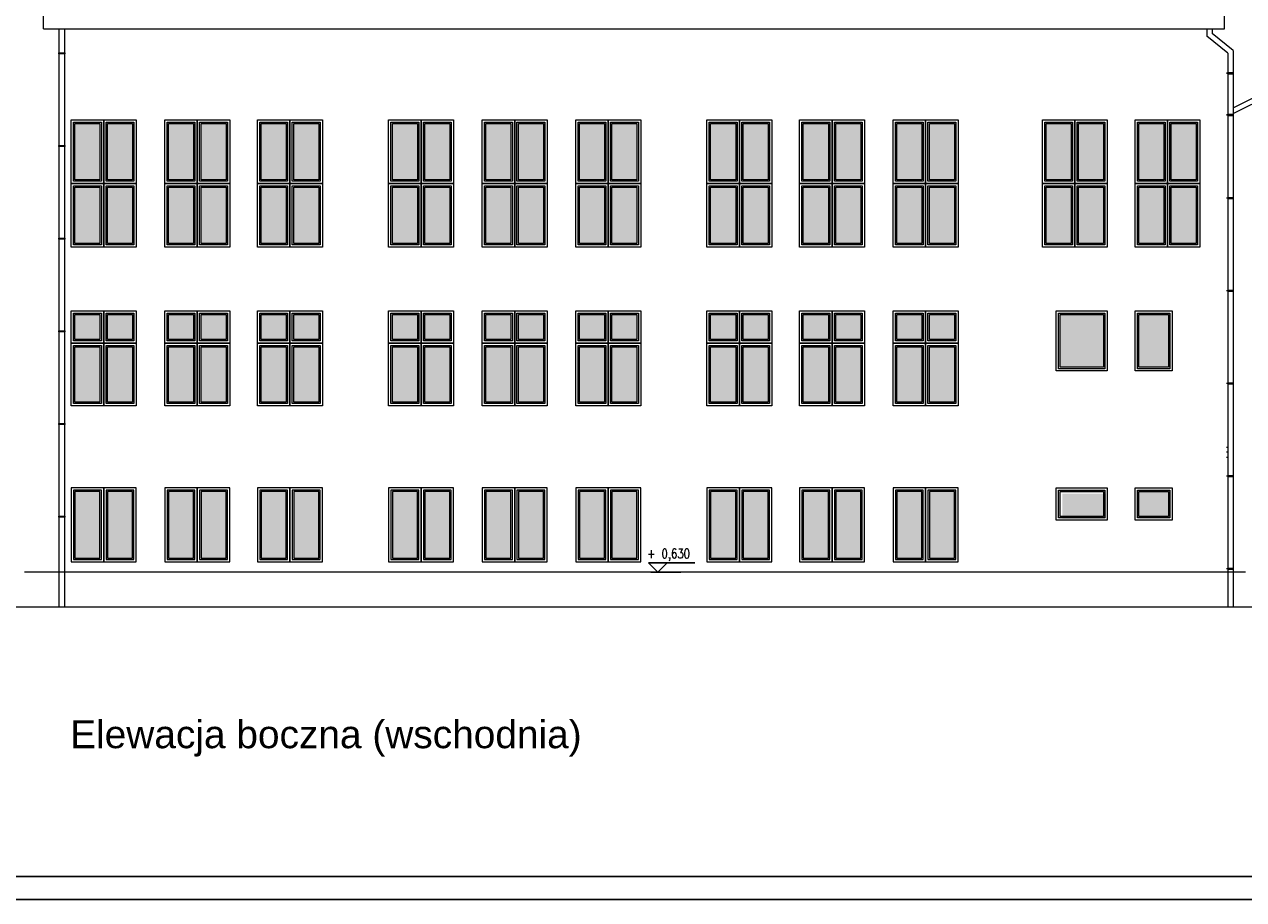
# Model space of a CAD drawing. Header units: millimetres. Extents: x 0 to 111311, y -48878 to -25280.
# Tile 152 of 244: x 101704 to 104336, y -48878 to -46989. Entities that reach past the tile are written whole.
import ezdxf
from ezdxf.enums import TextEntityAlignment as Align

# ---------------------------------------------------------------- set-up
doc = ezdxf.new("R2010")
doc.units = ezdxf.units.MM
doc.layers.add('A-Opis', color=7, linetype='Continuous', lineweight=15)
doc.layers.add('OPIS', color=7, linetype='Continuous', lineweight=5)
doc.layers.add('e-cad_cienkie', color=1, linetype='Continuous')
doc.layers.add('e-cad_opisy', color=7, linetype='Continuous')
doc.styles.add('e-cad_1', font='simplex.shx', dxfattribs={"width": 0.8})
doc.styles.get("Standard").update_dxf_attribs({"font": 'arial.ttf'})

# ---------------------------------------------------------------- blocks, each defined once
blk = doc.blocks.new('e-cad_kota_3')
blk.add_line((-2, 2), (8, 2))
blk.add_lwpolyline([(-2, 2), (0, 0), (2, 2)])
at = {"style": 'e-cad_1', "width": 0.8}
blk.add_attdef('ZNAK', text='', height=2, dxfattribs=at).set_placement((-0.5, 3), align=Align.RIGHT)
blk.add_attdef('RZEDNA', (0.8, 3), '', height=2, dxfattribs=at)

msp = doc.modelspace()

# ---------------------------------------------------------------- hatches: boundary and pattern name
at = {"layer": 'A-Opis'}
h = msp.add_hatch(color=135, dxfattribs=at)
h.set_gradient(color1=(103, 145, 152), color2=(200, 215, 218), rotation=45, one_color=1, name='SPHERICAL')
h.paths.add_polyline_path([(101937.445, -47203.396), (101937.445, -47324.896), (101883.445, -47324.896), (101883.445, -47203.396)])
h.paths.add_polyline_path([(101867.445, -47203.396), (101867.445, -47324.896), (101813.445, -47324.896), (101813.445, -47203.396)])
h.paths.add_polyline_path([(101867.445, -47340.896), (101867.445, -47462.396), (101813.445, -47462.396), (101813.445, -47340.896)])
h.paths.add_polyline_path([(101937.445, -47340.896), (101937.445, -47462.396), (101883.445, -47462.396), (101883.445, -47340.896)])
h = msp.add_hatch(color=135, dxfattribs=at)
h.set_gradient(color1=(103, 145, 152), color2=(200, 215, 218), rotation=45, one_color=1, name='SPHERICAL')
h.paths.add_polyline_path([(102139.445, -47203.396), (102139.445, -47324.896), (102085.445, -47324.896), (102085.445, -47203.396)])
h.paths.add_polyline_path([(102069.445, -47203.396), (102069.445, -47324.896), (102015.445, -47324.896), (102015.445, -47203.396)])
h.paths.add_polyline_path([(102069.445, -47340.896), (102069.445, -47462.396), (102015.445, -47462.396), (102015.445, -47340.896)])
h.paths.add_polyline_path([(102139.445, -47340.896), (102139.445, -47462.396), (102085.445, -47462.396), (102085.445, -47340.896)])
h = msp.add_hatch(color=135, dxfattribs=at)
h.set_gradient(color1=(103, 145, 152), color2=(200, 215, 218), rotation=45, one_color=1, name='SPHERICAL')
h.paths.add_polyline_path([(102339.445, -47203.396), (102339.445, -47324.896), (102285.445, -47324.896), (102285.445, -47203.396)])
h.paths.add_polyline_path([(102269.445, -47203.396), (102269.445, -47324.896), (102215.445, -47324.896), (102215.445, -47203.396)])
h.paths.add_polyline_path([(102269.445, -47340.896), (102269.445, -47462.396), (102215.445, -47462.396), (102215.445, -47340.896)])
h.paths.add_polyline_path([(102339.445, -47340.896), (102339.445, -47462.396), (102285.445, -47462.396), (102285.445, -47340.896)])
h = msp.add_hatch(color=135, dxfattribs=at)
h.set_gradient(color1=(103, 145, 152), color2=(200, 215, 218), rotation=45, one_color=1, name='SPHERICAL')
h.paths.add_polyline_path([(102622.445, -47203.396), (102622.445, -47324.896), (102568.445, -47324.896), (102568.445, -47203.396)])
h.paths.add_polyline_path([(102552.445, -47203.396), (102552.445, -47324.896), (102498.445, -47324.896), (102498.445, -47203.396)])
h.paths.add_polyline_path([(102552.445, -47340.896), (102552.445, -47462.396), (102498.445, -47462.396), (102498.445, -47340.896)])
h.paths.add_polyline_path([(102622.445, -47340.896), (102622.445, -47462.396), (102568.445, -47462.396), (102568.445, -47340.896)])
h = msp.add_hatch(color=135, dxfattribs=at)
h.set_gradient(color1=(103, 145, 152), color2=(200, 215, 218), rotation=45, one_color=1, name='SPHERICAL')
h.paths.add_polyline_path([(102824.445, -47203.396), (102824.445, -47324.896), (102770.445, -47324.896), (102770.445, -47203.396)])
h.paths.add_polyline_path([(102754.445, -47203.396), (102754.445, -47324.896), (102700.445, -47324.896), (102700.445, -47203.396)])
h.paths.add_polyline_path([(102754.445, -47340.896), (102754.445, -47462.396), (102700.445, -47462.396), (102700.445, -47340.896)])
h.paths.add_polyline_path([(102824.445, -47340.896), (102824.445, -47462.396), (102770.445, -47462.396), (102770.445, -47340.896)])
h = msp.add_hatch(color=135, dxfattribs=at)
h.set_gradient(color1=(103, 145, 152), color2=(200, 215, 218), rotation=45, one_color=1, name='SPHERICAL')
h.paths.add_polyline_path([(103026.445, -47203.396), (103026.445, -47324.896), (102972.445, -47324.896), (102972.445, -47203.396)])
h.paths.add_polyline_path([(102956.445, -47203.396), (102956.445, -47324.896), (102902.445, -47324.896), (102902.445, -47203.396)])
h.paths.add_polyline_path([(102956.445, -47340.896), (102956.445, -47462.396), (102902.445, -47462.396), (102902.445, -47340.896)])
h.paths.add_polyline_path([(103026.445, -47340.896), (103026.445, -47462.396), (102972.445, -47462.396), (102972.445, -47340.896)])
h = msp.add_hatch(color=135, dxfattribs=at)
h.set_gradient(color1=(103, 145, 152), color2=(200, 215, 218), rotation=45, one_color=1, name='SPHERICAL')
h.paths.add_polyline_path([(103309.445, -47203.396), (103309.445, -47324.896), (103255.445, -47324.896), (103255.445, -47203.396)])
h.paths.add_polyline_path([(103239.445, -47203.396), (103239.445, -47324.896), (103185.445, -47324.896), (103185.445, -47203.396)])
h.paths.add_polyline_path([(103239.445, -47340.896), (103239.445, -47462.396), (103185.445, -47462.396), (103185.445, -47340.896)])
h.paths.add_polyline_path([(103309.445, -47340.896), (103309.445, -47462.396), (103255.445, -47462.396), (103255.445, -47340.896)])
h = msp.add_hatch(color=135, dxfattribs=at)
h.set_gradient(color1=(103, 145, 152), color2=(200, 215, 218), rotation=45, one_color=1, name='SPHERICAL')
h.paths.add_polyline_path([(103509.445, -47203.396), (103509.445, -47324.896), (103455.445, -47324.896), (103455.445, -47203.396)])
h.paths.add_polyline_path([(103439.445, -47203.396), (103439.445, -47324.896), (103385.445, -47324.896), (103385.445, -47203.396)])
h.paths.add_polyline_path([(103439.445, -47340.896), (103439.445, -47462.396), (103385.445, -47462.396), (103385.445, -47340.896)])
h.paths.add_polyline_path([(103509.445, -47340.896), (103509.445, -47462.396), (103455.445, -47462.396), (103455.445, -47340.896)])
h = msp.add_hatch(color=135, dxfattribs=at)
h.set_gradient(color1=(103, 145, 152), color2=(200, 215, 218), rotation=45, one_color=1, name='SPHERICAL')
h.paths.add_polyline_path([(103711.445, -47203.396), (103711.445, -47324.896), (103657.445, -47324.896), (103657.445, -47203.396)])
h.paths.add_polyline_path([(103641.445, -47203.396), (103641.445, -47324.896), (103587.445, -47324.896), (103587.445, -47203.396)])
h.paths.add_polyline_path([(103641.445, -47340.896), (103641.445, -47462.396), (103587.445, -47462.396), (103587.445, -47340.896)])
h.paths.add_polyline_path([(103711.445, -47340.896), (103711.445, -47462.396), (103657.445, -47462.396), (103657.445, -47340.896)])
h = msp.add_hatch(color=135, dxfattribs=at)
h.set_gradient(color1=(103, 145, 152), color2=(200, 215, 218), rotation=45, one_color=1, name='SPHERICAL')
h.paths.add_polyline_path([(104033.445, -47203.396), (104033.445, -47324.896), (103979.445, -47324.896), (103979.445, -47203.396)])
h.paths.add_polyline_path([(103963.445, -47203.396), (103963.445, -47324.896), (103909.445, -47324.896), (103909.445, -47203.396)])
h.paths.add_polyline_path([(103963.445, -47340.896), (103963.445, -47462.396), (103909.445, -47462.396), (103909.445, -47340.896)])
h.paths.add_polyline_path([(104033.445, -47340.896), (104033.445, -47462.396), (103979.445, -47462.396), (103979.445, -47340.896)])
h = msp.add_hatch(color=135, dxfattribs=at)
h.set_gradient(color1=(103, 145, 152), color2=(200, 215, 218), rotation=45, one_color=1, name='SPHERICAL')
h.paths.add_polyline_path([(104233.445, -47203.396), (104233.445, -47324.896), (104179.445, -47324.896), (104179.445, -47203.396)])
h.paths.add_polyline_path([(104163.445, -47203.396), (104163.445, -47324.896), (104109.445, -47324.896), (104109.445, -47203.396)])
h.paths.add_polyline_path([(104163.445, -47340.896), (104163.445, -47462.396), (104109.445, -47462.396), (104109.445, -47340.896)])
h.paths.add_polyline_path([(104233.445, -47340.896), (104233.445, -47462.396), (104179.445, -47462.396), (104179.445, -47340.896)])
h = msp.add_hatch(color=135, dxfattribs=at)
h.set_gradient(color1=(103, 145, 152), color2=(200, 215, 218), rotation=45, one_color=1, name='SPHERICAL')
h.paths.add_polyline_path([(101867.445, -47804.396), (101867.445, -47685.396), (101813.445, -47685.396), (101813.445, -47804.396)])
h.paths.add_polyline_path([(101937.445, -47804.396), (101937.445, -47685.396), (101883.445, -47685.396), (101883.445, -47804.396)])
h.paths.add_polyline_path([(101937.445, -47669.396), (101937.445, -47615.396), (101883.445, -47615.396), (101883.445, -47669.396)])
h.paths.add_polyline_path([(101867.445, -47669.396), (101867.445, -47615.396), (101813.445, -47615.396), (101813.445, -47669.396)])
h = msp.add_hatch(color=135, dxfattribs=at)
h.set_gradient(color1=(103, 145, 152), color2=(200, 215, 218), rotation=45, one_color=1, name='SPHERICAL')
h.paths.add_polyline_path([(102069.445, -47804.396), (102069.445, -47685.396), (102015.445, -47685.396), (102015.445, -47804.396)])
h.paths.add_polyline_path([(102139.445, -47804.396), (102139.445, -47685.396), (102085.445, -47685.396), (102085.445, -47804.396)])
h.paths.add_polyline_path([(102139.445, -47669.396), (102139.445, -47615.396), (102085.445, -47615.396), (102085.445, -47669.396)])
h.paths.add_polyline_path([(102069.445, -47669.396), (102069.445, -47615.396), (102015.445, -47615.396), (102015.445, -47669.396)])
h = msp.add_hatch(color=135, dxfattribs=at)
h.set_gradient(color1=(103, 145, 152), color2=(200, 215, 218), rotation=45, one_color=1, name='SPHERICAL')
h.paths.add_polyline_path([(102269.445, -47804.396), (102269.445, -47685.396), (102215.445, -47685.396), (102215.445, -47804.396)])
h.paths.add_polyline_path([(102339.445, -47804.396), (102339.445, -47685.396), (102285.445, -47685.396), (102285.445, -47804.396)])
h.paths.add_polyline_path([(102339.445, -47669.396), (102339.445, -47615.396), (102285.445, -47615.396), (102285.445, -47669.396)])
h.paths.add_polyline_path([(102269.445, -47669.396), (102269.445, -47615.396), (102215.445, -47615.396), (102215.445, -47669.396)])
h = msp.add_hatch(color=135, dxfattribs=at)
h.set_gradient(color1=(103, 145, 152), color2=(200, 215, 218), rotation=45, one_color=1, name='SPHERICAL')
h.paths.add_polyline_path([(102552.445, -47804.396), (102552.445, -47685.396), (102498.445, -47685.396), (102498.445, -47804.396)])
h.paths.add_polyline_path([(102622.445, -47804.396), (102622.445, -47685.396), (102568.445, -47685.396), (102568.445, -47804.396)])
h.paths.add_polyline_path([(102622.445, -47669.396), (102622.445, -47615.396), (102568.445, -47615.396), (102568.445, -47669.396)])
h.paths.add_polyline_path([(102552.445, -47669.396), (102552.445, -47615.396), (102498.445, -47615.396), (102498.445, -47669.396)])
h = msp.add_hatch(color=135, dxfattribs=at)
h.set_gradient(color1=(103, 145, 152), color2=(200, 215, 218), rotation=45, one_color=1, name='SPHERICAL')
h.paths.add_polyline_path([(102754.445, -47804.396), (102754.445, -47685.396), (102700.445, -47685.396), (102700.445, -47804.396)])
h.paths.add_polyline_path([(102824.445, -47804.396), (102824.445, -47685.396), (102770.445, -47685.396), (102770.445, -47804.396)])
h.paths.add_polyline_path([(102824.445, -47669.396), (102824.445, -47615.396), (102770.445, -47615.396), (102770.445, -47669.396)])
h.paths.add_polyline_path([(102754.445, -47669.396), (102754.445, -47615.396), (102700.445, -47615.396), (102700.445, -47669.396)])
h = msp.add_hatch(color=135, dxfattribs=at)
h.set_gradient(color1=(103, 145, 152), color2=(200, 215, 218), rotation=45, one_color=1, name='SPHERICAL')
h.paths.add_polyline_path([(102956.445, -47804.396), (102956.445, -47685.396), (102902.445, -47685.396), (102902.445, -47804.396)])
h.paths.add_polyline_path([(103026.445, -47804.396), (103026.445, -47685.396), (102972.445, -47685.396), (102972.445, -47804.396)])
h.paths.add_polyline_path([(103026.445, -47669.396), (103026.445, -47615.396), (102972.445, -47615.396), (102972.445, -47669.396)])
h.paths.add_polyline_path([(102956.445, -47669.396), (102956.445, -47615.396), (102902.445, -47615.396), (102902.445, -47669.396)])
h = msp.add_hatch(color=135, dxfattribs=at)
h.set_gradient(color1=(103, 145, 152), color2=(200, 215, 218), rotation=45, one_color=1, name='SPHERICAL')
h.paths.add_polyline_path([(103239.445, -47804.396), (103239.445, -47685.396), (103185.445, -47685.396), (103185.445, -47804.396)])
h.paths.add_polyline_path([(103309.445, -47804.396), (103309.445, -47685.396), (103255.445, -47685.396), (103255.445, -47804.396)])
h.paths.add_polyline_path([(103309.445, -47669.396), (103309.445, -47615.396), (103255.445, -47615.396), (103255.445, -47669.396)])
h.paths.add_polyline_path([(103239.445, -47669.396), (103239.445, -47615.396), (103185.445, -47615.396), (103185.445, -47669.396)])
h = msp.add_hatch(color=135, dxfattribs=at)
h.set_gradient(color1=(103, 145, 152), color2=(200, 215, 218), rotation=45, one_color=1, name='SPHERICAL')
h.paths.add_polyline_path([(103439.445, -47804.396), (103439.445, -47685.396), (103385.445, -47685.396), (103385.445, -47804.396)])
h.paths.add_polyline_path([(103509.445, -47804.396), (103509.445, -47685.396), (103455.445, -47685.396), (103455.445, -47804.396)])
h.paths.add_polyline_path([(103509.445, -47669.396), (103509.445, -47615.396), (103455.445, -47615.396), (103455.445, -47669.396)])
h.paths.add_polyline_path([(103439.445, -47669.396), (103439.445, -47615.396), (103385.445, -47615.396), (103385.445, -47669.396)])
h = msp.add_hatch(color=135, dxfattribs=at)
h.set_gradient(color1=(103, 145, 152), color2=(200, 215, 218), rotation=45, one_color=1, name='SPHERICAL')
h.paths.add_polyline_path([(103641.445, -47804.396), (103641.445, -47685.396), (103587.445, -47685.396), (103587.445, -47804.396)])
h.paths.add_polyline_path([(103711.445, -47804.396), (103711.445, -47685.396), (103657.445, -47685.396), (103657.445, -47804.396)])
h.paths.add_polyline_path([(103711.445, -47669.396), (103711.445, -47615.396), (103657.445, -47615.396), (103657.445, -47669.396)])
h.paths.add_polyline_path([(103641.445, -47669.396), (103641.445, -47615.396), (103587.445, -47615.396), (103587.445, -47669.396)])
h = msp.add_hatch(color=135, dxfattribs=at)
h.set_gradient(color1=(103, 145, 152), color2=(200, 215, 218), rotation=45, one_color=1, name='SPHERICAL')
h.paths.add_polyline_path([(103939.445, -47729.396), (103939.445, -47615.396), (104033.445, -47615.396), (104033.445, -47729.396)])
h = msp.add_hatch(color=135, dxfattribs=at)
h.set_gradient(color1=(103, 145, 152), color2=(200, 215, 218), rotation=45, one_color=1, name='SPHERICAL')
h.paths.add_polyline_path([(104109.445, -47729.396), (104109.445, -47615.396), (104173.445, -47615.396), (104173.445, -47729.396)])
h = msp.add_hatch(color=135, dxfattribs=at)
h.set_gradient(color1=(103, 145, 152), color2=(200, 215, 218), rotation=45, one_color=1, name='SPHERICAL')
h.paths.add_polyline_path([(101867.445, -48141.396), (101867.445, -47997.396), (101813.445, -47997.396), (101813.445, -48141.396)])
h.paths.add_polyline_path([(101937.445, -47997.396), (101937.445, -48141.396), (101883.445, -48141.396), (101883.445, -47997.396)])
h = msp.add_hatch(color=135, dxfattribs=at)
h.set_gradient(color1=(103, 145, 152), color2=(200, 215, 218), rotation=45, one_color=1, name='SPHERICAL')
h.paths.add_polyline_path([(102069.445, -48141.396), (102069.445, -47997.396), (102015.445, -47997.396), (102015.445, -48141.396)])
h.paths.add_polyline_path([(102139.445, -47997.396), (102139.445, -48141.396), (102085.445, -48141.396), (102085.445, -47997.396)])
h = msp.add_hatch(color=135, dxfattribs=at)
h.set_gradient(color1=(103, 145, 152), color2=(200, 215, 218), rotation=45, one_color=1, name='SPHERICAL')
h.paths.add_polyline_path([(102269.445, -48141.396), (102269.445, -47997.396), (102215.445, -47997.396), (102215.445, -48141.396)])
h.paths.add_polyline_path([(102339.445, -47997.396), (102339.445, -48141.396), (102285.445, -48141.396), (102285.445, -47997.396)])
h = msp.add_hatch(color=135, dxfattribs=at)
h.set_gradient(color1=(103, 145, 152), color2=(200, 215, 218), rotation=45, one_color=1, name='SPHERICAL')
h.paths.add_polyline_path([(102552.445, -48141.396), (102552.445, -47997.396), (102498.445, -47997.396), (102498.445, -48141.396)])
h.paths.add_polyline_path([(102622.445, -47997.396), (102622.445, -48141.396), (102568.445, -48141.396), (102568.445, -47997.396)])
h = msp.add_hatch(color=135, dxfattribs=at)
h.set_gradient(color1=(103, 145, 152), color2=(200, 215, 218), rotation=45, one_color=1, name='SPHERICAL')
h.paths.add_polyline_path([(102754.445, -48141.396), (102754.445, -47997.396), (102700.445, -47997.396), (102700.445, -48141.396)])
h.paths.add_polyline_path([(102824.445, -47997.396), (102824.445, -48141.396), (102770.445, -48141.396), (102770.445, -47997.396)])
h = msp.add_hatch(color=135, dxfattribs=at)
h.set_gradient(color1=(103, 145, 152), color2=(200, 215, 218), rotation=45, one_color=1, name='SPHERICAL')
h.paths.add_polyline_path([(102956.445, -48141.396), (102956.445, -47997.396), (102902.445, -47997.396), (102902.445, -48141.396)])
h.paths.add_polyline_path([(103026.445, -47997.396), (103026.445, -48141.396), (102972.445, -48141.396), (102972.445, -47997.396)])
h = msp.add_hatch(color=135, dxfattribs=at)
h.set_gradient(color1=(103, 145, 152), color2=(200, 215, 218), rotation=45, one_color=1, name='SPHERICAL')
h.paths.add_polyline_path([(103239.445, -48141.396), (103239.445, -47997.396), (103185.445, -47997.396), (103185.445, -48141.396)])
h.paths.add_polyline_path([(103309.445, -47997.396), (103309.445, -48141.396), (103255.445, -48141.396), (103255.445, -47997.396)])
h = msp.add_hatch(color=135, dxfattribs=at)
h.set_gradient(color1=(103, 145, 152), color2=(200, 215, 218), rotation=45, one_color=1, name='SPHERICAL')
h.paths.add_polyline_path([(103439.445, -48141.396), (103439.445, -47997.396), (103385.445, -47997.396), (103385.445, -48141.396)])
h.paths.add_polyline_path([(103509.445, -47997.396), (103509.445, -48141.396), (103455.445, -48141.396), (103455.445, -47997.396)])
h = msp.add_hatch(color=135, dxfattribs=at)
h.set_gradient(color1=(103, 145, 152), color2=(200, 215, 218), rotation=45, one_color=1, name='SPHERICAL')
h.paths.add_polyline_path([(103641.445, -48141.396), (103641.445, -47997.396), (103587.445, -47997.396), (103587.445, -48141.396)])
h.paths.add_polyline_path([(103711.445, -47997.396), (103711.445, -48141.396), (103657.445, -48141.396), (103657.445, -47997.396)])
h = msp.add_hatch(color=135, dxfattribs=at)
h.set_gradient(color1=(103, 145, 152), color2=(200, 215, 218), rotation=45, one_color=1, name='SPHERICAL')
h.paths.add_polyline_path([(104109.445, -48051.396), (104109.445, -47997.396), (104173.445, -47997.396), (104173.445, -48051.396)])
h = msp.add_hatch(color=135, dxfattribs=at)
h.set_gradient(color1=(103, 145, 152), color2=(200, 215, 218), rotation=45, one_color=1, name='SPHERICAL')
h.paths.add_polyline_path([(103944.445, -48056.396), (103944.445, -48002.396), (104038.445, -48002.396), (104038.445, -48056.396)])

# ---------------------------------------------------------------- linework, layer by layer
at = {"layer": 'e-cad_cienkie', "ltscale": 4}
msp.add_line((103056.215, -48171.396), (103121.215, -48171.396), dxfattribs=at)
at = {"layer": 'e-cad_opisy', "ltscale": 2}
for points in [[(97559.736, -48878.235), (107559.736, -48878.235), (107559.736, -45908.235), (97809.736, -45908.235), (97809.736, -45908.235), (97559.736, -45908.235), (97559.736, -48878.235)], [(97859.736, -48828.235), (107509.736, -48828.235), (107509.736, -45958.235), (97859.736, -45958.235), (97859.736, -48828.235)]]:
    msp.add_lwpolyline(points, dxfattribs=at)
at = {"layer": 'OPIS'}
for p, q in [((101745.746, -46998.957), (101745.746, -46889.925)), ((104294.219, -46998.957), (104294.219, -46889.925)), ((101745.746, -46998.957), (104294.219, -46998.957)), ((101778.829, -46998.957), (101778.829, -47023.754)), ((101778.829, -47023.754), (101778.829, -48247.396)), ((101790.816, -46998.957), (101790.803, -47029.595)), ((104256.082, -46998.957), (104256.094, -47014.909)), ((104301.414, -47051.328), (104256.094, -47014.909)), ((104268.067, -46998.954), (104268.067, -47009.068)), ((104313.402, -47045.5), (104268.067, -47009.068)), ((101790.796, -47029.6), (101790.498, -48247.396)), ((104313.402, -47045.5), (104313.402, -48247.396)), ((104301.414, -47051.328), (104301.706, -48247.396)), ((104300.902, -47094.913), (104298.476, -47094.913)), ((104300.902, -47095.313), (104298.476, -47095.313)), ((104313.402, -47169.651), (104383.559, -47134.511)), ((104313.402, -47181.954), (104395.54, -47140.812)), ((104300.902, -47184.614), (104298.476, -47184.614)), ((104300.902, -47185.014), (104298.476, -47185.014)), ((104300.902, -47364.179), (104298.476, -47364.179)), ((104300.902, -47364.579), (104298.476, -47364.579)), ((104300.902, -47564.179), (104298.476, -47564.179)), ((104300.902, -47564.579), (104298.476, -47564.579)), ((104300.902, -47764.179), (104298.476, -47764.179)), ((104300.902, -47764.579), (104298.476, -47764.579)), ((104301.622, -47902.396), (104298.476, -47902.396)), ((104301.624, -47912.396), (104298.476, -47912.396)), ((104301.627, -47924.396), (104298.476, -47924.396)), ((104300.902, -47964.179), (104298.476, -47964.179)), ((104300.902, -47964.579), (104298.476, -47964.579)), ((101778.829, -48171.396), (101704.246, -48171.396)), ((104339.431, -48171.396), (101717.989, -48171.396)), ((104300.902, -48164.179), (104298.476, -48164.179)), ((104300.902, -48164.579), (104298.476, -48164.579)), ((106624.421, -48247.396), (97886.219, -48247.396))]:
    msp.add_line(p, q, dxfattribs=at)
for points in [[(101778.329, -47051.042), (101791.329, -47051.042), (101791.329, -47053.042), (101778.329, -47053.042)], [(104313.902, -47094.113), (104300.902, -47094.113), (104300.902, -47096.113), (104313.902, -47096.113)], [(101805.445, -47195.396), (101875.445, -47195.396), (101875.445, -47332.896), (101805.445, -47332.896)], [(101810.445, -47200.396), (101870.445, -47200.396), (101870.445, -47327.896), (101810.445, -47327.896)], [(101813.445, -47203.396), (101867.445, -47203.396), (101867.445, -47324.896), (101813.445, -47324.896)], [(101875.445, -47195.396), (101945.445, -47195.396), (101945.445, -47332.896), (101875.445, -47332.896)], [(101880.445, -47200.396), (101940.445, -47200.396), (101940.445, -47327.896), (101880.445, -47327.896)], [(101883.445, -47203.396), (101937.445, -47203.396), (101937.445, -47324.896), (101883.445, -47324.896)], [(102007.445, -47195.396), (102077.445, -47195.396), (102077.445, -47332.896), (102007.445, -47332.896)], [(102012.445, -47200.396), (102072.445, -47200.396), (102072.445, -47327.896), (102012.445, -47327.896)], [(102015.445, -47203.396), (102069.445, -47203.396), (102069.445, -47324.896), (102015.445, -47324.896)], [(102077.445, -47195.396), (102147.445, -47195.396), (102147.445, -47332.896), (102077.445, -47332.896)], [(102082.445, -47200.396), (102142.445, -47200.396), (102142.445, -47327.896), (102082.445, -47327.896)], [(102085.445, -47203.396), (102139.445, -47203.396), (102139.445, -47324.896), (102085.445, -47324.896)], [(102207.445, -47195.396), (102277.445, -47195.396), (102277.445, -47332.896), (102207.445, -47332.896)], [(102212.445, -47200.396), (102272.445, -47200.396), (102272.445, -47327.896), (102212.445, -47327.896)], [(102215.445, -47203.396), (102269.445, -47203.396), (102269.445, -47324.896), (102215.445, -47324.896)], [(102277.445, -47195.396), (102347.445, -47195.396), (102347.445, -47332.896), (102277.445, -47332.896)], [(102282.445, -47200.396), (102342.445, -47200.396), (102342.445, -47327.896), (102282.445, -47327.896)], [(102285.445, -47203.396), (102339.445, -47203.396), (102339.445, -47324.896), (102285.445, -47324.896)], [(102490.445, -47195.396), (102560.445, -47195.396), (102560.445, -47332.896), (102490.445, -47332.896)], [(102495.445, -47200.396), (102555.445, -47200.396), (102555.445, -47327.896), (102495.445, -47327.896)], [(102498.445, -47203.396), (102552.445, -47203.396), (102552.445, -47324.896), (102498.445, -47324.896)], [(102560.445, -47195.396), (102630.445, -47195.396), (102630.445, -47332.896), (102560.445, -47332.896)], [(102565.445, -47200.396), (102625.445, -47200.396), (102625.445, -47327.896), (102565.445, -47327.896)], [(102568.445, -47203.396), (102622.445, -47203.396), (102622.445, -47324.896), (102568.445, -47324.896)], [(102692.445, -47195.396), (102762.445, -47195.396), (102762.445, -47332.896), (102692.445, -47332.896)], [(102697.445, -47200.396), (102757.445, -47200.396), (102757.445, -47327.896), (102697.445, -47327.896)], [(102700.445, -47203.396), (102754.445, -47203.396), (102754.445, -47324.896), (102700.445, -47324.896)], [(102762.445, -47195.396), (102832.445, -47195.396), (102832.445, -47332.896), (102762.445, -47332.896)], [(102767.445, -47200.396), (102827.445, -47200.396), (102827.445, -47327.896), (102767.445, -47327.896)], [(102770.445, -47203.396), (102824.445, -47203.396), (102824.445, -47324.896), (102770.445, -47324.896)], [(102894.445, -47195.396), (102964.445, -47195.396), (102964.445, -47332.896), (102894.445, -47332.896)], [(102899.445, -47200.396), (102959.445, -47200.396), (102959.445, -47327.896), (102899.445, -47327.896)], [(102902.445, -47203.396), (102956.445, -47203.396), (102956.445, -47324.896), (102902.445, -47324.896)], [(102964.445, -47195.396), (103034.445, -47195.396), (103034.445, -47332.896), (102964.445, -47332.896)], [(102969.445, -47200.396), (103029.445, -47200.396), (103029.445, -47327.896), (102969.445, -47327.896)], [(102972.445, -47203.396), (103026.445, -47203.396), (103026.445, -47324.896), (102972.445, -47324.896)], [(103177.445, -47195.396), (103247.445, -47195.396), (103247.445, -47332.896), (103177.445, -47332.896)], [(103182.445, -47200.396), (103242.445, -47200.396), (103242.445, -47327.896), (103182.445, -47327.896)], [(103185.445, -47203.396), (103239.445, -47203.396), (103239.445, -47324.896), (103185.445, -47324.896)], [(103247.445, -47195.396), (103317.445, -47195.396), (103317.445, -47332.896), (103247.445, -47332.896)], [(103252.445, -47200.396), (103312.445, -47200.396), (103312.445, -47327.896), (103252.445, -47327.896)], [(103255.445, -47203.396), (103309.445, -47203.396), (103309.445, -47324.896), (103255.445, -47324.896)], [(103377.445, -47195.396), (103447.445, -47195.396), (103447.445, -47332.896), (103377.445, -47332.896)], [(103382.445, -47200.396), (103442.445, -47200.396), (103442.445, -47327.896), (103382.445, -47327.896)], [(103385.445, -47203.396), (103439.445, -47203.396), (103439.445, -47324.896), (103385.445, -47324.896)], [(103447.445, -47195.396), (103517.445, -47195.396), (103517.445, -47332.896), (103447.445, -47332.896)], [(103452.445, -47200.396), (103512.445, -47200.396), (103512.445, -47327.896), (103452.445, -47327.896)], [(103455.445, -47203.396), (103509.445, -47203.396), (103509.445, -47324.896), (103455.445, -47324.896)], [(103579.445, -47195.396), (103649.445, -47195.396), (103649.445, -47332.896), (103579.445, -47332.896)], [(103584.445, -47200.396), (103644.445, -47200.396), (103644.445, -47327.896), (103584.445, -47327.896)], [(103587.445, -47203.396), (103641.445, -47203.396), (103641.445, -47324.896), (103587.445, -47324.896)], [(103649.445, -47195.396), (103719.445, -47195.396), (103719.445, -47332.896), (103649.445, -47332.896)], [(103654.445, -47200.396), (103714.445, -47200.396), (103714.445, -47327.896), (103654.445, -47327.896)], [(103657.445, -47203.396), (103711.445, -47203.396), (103711.445, -47324.896), (103657.445, -47324.896)], [(103901.445, -47195.396), (103971.445, -47195.396), (103971.445, -47332.896), (103901.445, -47332.896)], [(103906.445, -47200.396), (103966.445, -47200.396), (103966.445, -47327.896), (103906.445, -47327.896)], [(103909.445, -47203.396), (103963.445, -47203.396), (103963.445, -47324.896), (103909.445, -47324.896)], [(103971.445, -47195.396), (104041.445, -47195.396), (104041.445, -47332.896), (103971.445, -47332.896)], [(103976.445, -47200.396), (104036.445, -47200.396), (104036.445, -47327.896), (103976.445, -47327.896)], [(103979.445, -47203.396), (104033.445, -47203.396), (104033.445, -47324.896), (103979.445, -47324.896)], [(104101.445, -47195.396), (104171.445, -47195.396), (104171.445, -47332.896), (104101.445, -47332.896)], [(104106.445, -47200.396), (104166.445, -47200.396), (104166.445, -47327.896), (104106.445, -47327.896)], [(104109.445, -47203.396), (104163.445, -47203.396), (104163.445, -47324.896), (104109.445, -47324.896)], [(104171.445, -47195.396), (104241.445, -47195.396), (104241.445, -47332.896), (104171.445, -47332.896)], [(104176.445, -47200.396), (104236.445, -47200.396), (104236.445, -47327.896), (104176.445, -47327.896)], [(104179.445, -47203.396), (104233.445, -47203.396), (104233.445, -47324.896), (104179.445, -47324.896)], [(104313.902, -47183.814), (104300.902, -47183.814), (104300.902, -47185.814), (104313.902, -47185.814)], [(101778.329, -47251.042), (101791.329, -47251.042), (101791.329, -47253.042), (101778.329, -47253.042)], [(101805.445, -47332.896), (101875.445, -47332.896), (101875.445, -47470.396), (101805.445, -47470.396)], [(101810.445, -47337.896), (101870.445, -47337.896), (101870.445, -47465.396), (101810.445, -47465.396)], [(101875.445, -47332.896), (101945.445, -47332.896), (101945.445, -47470.396), (101875.445, -47470.396)], [(101880.445, -47337.896), (101940.445, -47337.896), (101940.445, -47465.396), (101880.445, -47465.396)], [(102007.445, -47332.896), (102077.445, -47332.896), (102077.445, -47470.396), (102007.445, -47470.396)], [(102012.445, -47337.896), (102072.445, -47337.896), (102072.445, -47465.396), (102012.445, -47465.396)], [(102077.445, -47332.896), (102147.445, -47332.896), (102147.445, -47470.396), (102077.445, -47470.396)], [(102082.445, -47337.896), (102142.445, -47337.896), (102142.445, -47465.396), (102082.445, -47465.396)], [(102207.445, -47332.896), (102277.445, -47332.896), (102277.445, -47470.396), (102207.445, -47470.396)], [(102212.445, -47337.896), (102272.445, -47337.896), (102272.445, -47465.396), (102212.445, -47465.396)], [(102277.445, -47332.896), (102347.445, -47332.896), (102347.445, -47470.396), (102277.445, -47470.396)], [(102282.445, -47337.896), (102342.445, -47337.896), (102342.445, -47465.396), (102282.445, -47465.396)], [(102490.445, -47332.896), (102560.445, -47332.896), (102560.445, -47470.396), (102490.445, -47470.396)], [(102495.445, -47337.896), (102555.445, -47337.896), (102555.445, -47465.396), (102495.445, -47465.396)], [(102560.445, -47332.896), (102630.445, -47332.896), (102630.445, -47470.396), (102560.445, -47470.396)], [(102565.445, -47337.896), (102625.445, -47337.896), (102625.445, -47465.396), (102565.445, -47465.396)], [(102692.445, -47332.896), (102762.445, -47332.896), (102762.445, -47470.396), (102692.445, -47470.396)], [(102697.445, -47337.896), (102757.445, -47337.896), (102757.445, -47465.396), (102697.445, -47465.396)], [(102762.445, -47332.896), (102832.445, -47332.896), (102832.445, -47470.396), (102762.445, -47470.396)], [(102767.445, -47337.896), (102827.445, -47337.896), (102827.445, -47465.396), (102767.445, -47465.396)], [(102894.445, -47332.896), (102964.445, -47332.896), (102964.445, -47470.396), (102894.445, -47470.396)], [(102899.445, -47337.896), (102959.445, -47337.896), (102959.445, -47465.396), (102899.445, -47465.396)], [(102964.445, -47332.896), (103034.445, -47332.896), (103034.445, -47470.396), (102964.445, -47470.396)], [(102969.445, -47337.896), (103029.445, -47337.896), (103029.445, -47465.396), (102969.445, -47465.396)], [(103177.445, -47332.896), (103247.445, -47332.896), (103247.445, -47470.396), (103177.445, -47470.396)], [(103182.445, -47337.896), (103242.445, -47337.896), (103242.445, -47465.396), (103182.445, -47465.396)], [(103247.445, -47332.896), (103317.445, -47332.896), (103317.445, -47470.396), (103247.445, -47470.396)], [(103252.445, -47337.896), (103312.445, -47337.896), (103312.445, -47465.396), (103252.445, -47465.396)], [(103377.445, -47332.896), (103447.445, -47332.896), (103447.445, -47470.396), (103377.445, -47470.396)], [(103382.445, -47337.896), (103442.445, -47337.896), (103442.445, -47465.396), (103382.445, -47465.396)], [(103447.445, -47332.896), (103517.445, -47332.896), (103517.445, -47470.396), (103447.445, -47470.396)], [(103452.445, -47337.896), (103512.445, -47337.896), (103512.445, -47465.396), (103452.445, -47465.396)], [(103579.445, -47332.896), (103649.445, -47332.896), (103649.445, -47470.396), (103579.445, -47470.396)], [(103584.445, -47337.896), (103644.445, -47337.896), (103644.445, -47465.396), (103584.445, -47465.396)], [(103649.445, -47332.896), (103719.445, -47332.896), (103719.445, -47470.396), (103649.445, -47470.396)], [(103654.445, -47337.896), (103714.445, -47337.896), (103714.445, -47465.396), (103654.445, -47465.396)], [(103901.445, -47332.896), (103971.445, -47332.896), (103971.445, -47470.396), (103901.445, -47470.396)], [(103906.445, -47337.896), (103966.445, -47337.896), (103966.445, -47465.396), (103906.445, -47465.396)], [(103971.445, -47332.896), (104041.445, -47332.896), (104041.445, -47470.396), (103971.445, -47470.396)], [(103976.445, -47337.896), (104036.445, -47337.896), (104036.445, -47465.396), (103976.445, -47465.396)], [(104101.445, -47332.896), (104171.445, -47332.896), (104171.445, -47470.396), (104101.445, -47470.396)], [(104106.445, -47337.896), (104166.445, -47337.896), (104166.445, -47465.396), (104106.445, -47465.396)], [(104171.445, -47332.896), (104241.445, -47332.896), (104241.445, -47470.396), (104171.445, -47470.396)], [(104176.445, -47337.896), (104236.445, -47337.896), (104236.445, -47465.396), (104176.445, -47465.396)], [(101813.445, -47340.896), (101867.445, -47340.896), (101867.445, -47462.396), (101813.445, -47462.396)], [(101883.445, -47340.896), (101937.445, -47340.896), (101937.445, -47462.396), (101883.445, -47462.396)], [(102015.445, -47340.896), (102069.445, -47340.896), (102069.445, -47462.396), (102015.445, -47462.396)], [(102085.445, -47340.896), (102139.445, -47340.896), (102139.445, -47462.396), (102085.445, -47462.396)], [(102215.445, -47340.896), (102269.445, -47340.896), (102269.445, -47462.396), (102215.445, -47462.396)], [(102285.445, -47340.896), (102339.445, -47340.896), (102339.445, -47462.396), (102285.445, -47462.396)], [(102498.445, -47340.896), (102552.445, -47340.896), (102552.445, -47462.396), (102498.445, -47462.396)], [(102568.445, -47340.896), (102622.445, -47340.896), (102622.445, -47462.396), (102568.445, -47462.396)], [(102700.445, -47340.896), (102754.445, -47340.896), (102754.445, -47462.396), (102700.445, -47462.396)], [(102770.445, -47340.896), (102824.445, -47340.896), (102824.445, -47462.396), (102770.445, -47462.396)], [(102902.445, -47340.896), (102956.445, -47340.896), (102956.445, -47462.396), (102902.445, -47462.396)], [(102972.445, -47340.896), (103026.445, -47340.896), (103026.445, -47462.396), (102972.445, -47462.396)], [(103185.445, -47340.896), (103239.445, -47340.896), (103239.445, -47462.396), (103185.445, -47462.396)], [(103255.445, -47340.896), (103309.445, -47340.896), (103309.445, -47462.396), (103255.445, -47462.396)], [(103385.445, -47340.896), (103439.445, -47340.896), (103439.445, -47462.396), (103385.445, -47462.396)], [(103455.445, -47340.896), (103509.445, -47340.896), (103509.445, -47462.396), (103455.445, -47462.396)], [(103587.445, -47340.896), (103641.445, -47340.896), (103641.445, -47462.396), (103587.445, -47462.396)], [(103657.445, -47340.896), (103711.445, -47340.896), (103711.445, -47462.396), (103657.445, -47462.396)], [(103909.445, -47340.896), (103963.445, -47340.896), (103963.445, -47462.396), (103909.445, -47462.396)], [(103979.445, -47340.896), (104033.445, -47340.896), (104033.445, -47462.396), (103979.445, -47462.396)], [(104109.445, -47340.896), (104163.445, -47340.896), (104163.445, -47462.396), (104109.445, -47462.396)], [(104179.445, -47340.896), (104233.445, -47340.896), (104233.445, -47462.396), (104179.445, -47462.396)], [(104313.902, -47363.379), (104300.902, -47363.379), (104300.902, -47365.379), (104313.902, -47365.379)], [(101778.329, -47451.042), (101791.329, -47451.042), (101791.329, -47453.042), (101778.329, -47453.042)], [(104313.902, -47563.379), (104300.902, -47563.379), (104300.902, -47565.379), (104313.902, -47565.379)], [(101875.445, -47677.396), (101805.445, -47677.396), (101805.445, -47607.396), (101875.445, -47607.396)], [(101870.445, -47672.396), (101810.445, -47672.396), (101810.445, -47612.396), (101870.445, -47612.396)], [(101867.445, -47669.396), (101813.445, -47669.396), (101813.445, -47615.396), (101867.445, -47615.396)], [(101945.445, -47677.396), (101875.445, -47677.396), (101875.445, -47607.396), (101945.445, -47607.396)], [(101940.445, -47672.396), (101880.445, -47672.396), (101880.445, -47612.396), (101940.445, -47612.396)], [(101937.445, -47669.396), (101883.445, -47669.396), (101883.445, -47615.396), (101937.445, -47615.396)], [(102077.445, -47677.396), (102007.445, -47677.396), (102007.445, -47607.396), (102077.445, -47607.396)], [(102072.445, -47672.396), (102012.445, -47672.396), (102012.445, -47612.396), (102072.445, -47612.396)], [(102069.445, -47669.396), (102015.445, -47669.396), (102015.445, -47615.396), (102069.445, -47615.396)], [(102147.445, -47677.396), (102077.445, -47677.396), (102077.445, -47607.396), (102147.445, -47607.396)], [(102142.445, -47672.396), (102082.445, -47672.396), (102082.445, -47612.396), (102142.445, -47612.396)], [(102139.445, -47669.396), (102085.445, -47669.396), (102085.445, -47615.396), (102139.445, -47615.396)], [(102277.445, -47677.396), (102207.445, -47677.396), (102207.445, -47607.396), (102277.445, -47607.396)], [(102272.445, -47672.396), (102212.445, -47672.396), (102212.445, -47612.396), (102272.445, -47612.396)], [(102269.445, -47669.396), (102215.445, -47669.396), (102215.445, -47615.396), (102269.445, -47615.396)], [(102347.445, -47677.396), (102277.445, -47677.396), (102277.445, -47607.396), (102347.445, -47607.396)], [(102342.445, -47672.396), (102282.445, -47672.396), (102282.445, -47612.396), (102342.445, -47612.396)], [(102339.445, -47669.396), (102285.445, -47669.396), (102285.445, -47615.396), (102339.445, -47615.396)], [(102560.445, -47677.396), (102490.445, -47677.396), (102490.445, -47607.396), (102560.445, -47607.396)], [(102555.445, -47672.396), (102495.445, -47672.396), (102495.445, -47612.396), (102555.445, -47612.396)], [(102552.445, -47669.396), (102498.445, -47669.396), (102498.445, -47615.396), (102552.445, -47615.396)], [(102630.445, -47677.396), (102560.445, -47677.396), (102560.445, -47607.396), (102630.445, -47607.396)], [(102625.445, -47672.396), (102565.445, -47672.396), (102565.445, -47612.396), (102625.445, -47612.396)], [(102622.445, -47669.396), (102568.445, -47669.396), (102568.445, -47615.396), (102622.445, -47615.396)], [(102762.445, -47677.396), (102692.445, -47677.396), (102692.445, -47607.396), (102762.445, -47607.396)], [(102757.445, -47672.396), (102697.445, -47672.396), (102697.445, -47612.396), (102757.445, -47612.396)], [(102754.445, -47669.396), (102700.445, -47669.396), (102700.445, -47615.396), (102754.445, -47615.396)], [(102832.445, -47677.396), (102762.445, -47677.396), (102762.445, -47607.396), (102832.445, -47607.396)], [(102827.445, -47672.396), (102767.445, -47672.396), (102767.445, -47612.396), (102827.445, -47612.396)], [(102824.445, -47669.396), (102770.445, -47669.396), (102770.445, -47615.396), (102824.445, -47615.396)], [(102964.445, -47677.396), (102894.445, -47677.396), (102894.445, -47607.396), (102964.445, -47607.396)], [(102959.445, -47672.396), (102899.445, -47672.396), (102899.445, -47612.396), (102959.445, -47612.396)], [(102956.445, -47669.396), (102902.445, -47669.396), (102902.445, -47615.396), (102956.445, -47615.396)], [(103034.445, -47677.396), (102964.445, -47677.396), (102964.445, -47607.396), (103034.445, -47607.396)], [(103029.445, -47672.396), (102969.445, -47672.396), (102969.445, -47612.396), (103029.445, -47612.396)], [(103026.445, -47669.396), (102972.445, -47669.396), (102972.445, -47615.396), (103026.445, -47615.396)], [(103247.445, -47677.396), (103177.445, -47677.396), (103177.445, -47607.396), (103247.445, -47607.396)], [(103242.445, -47672.396), (103182.445, -47672.396), (103182.445, -47612.396), (103242.445, -47612.396)], [(103239.445, -47669.396), (103185.445, -47669.396), (103185.445, -47615.396), (103239.445, -47615.396)], [(103317.445, -47677.396), (103247.445, -47677.396), (103247.445, -47607.396), (103317.445, -47607.396)], [(103312.445, -47672.396), (103252.445, -47672.396), (103252.445, -47612.396), (103312.445, -47612.396)], [(103309.445, -47669.396), (103255.445, -47669.396), (103255.445, -47615.396), (103309.445, -47615.396)], [(103447.445, -47677.396), (103377.445, -47677.396), (103377.445, -47607.396), (103447.445, -47607.396)], [(103442.445, -47672.396), (103382.445, -47672.396), (103382.445, -47612.396), (103442.445, -47612.396)], [(103439.445, -47669.396), (103385.445, -47669.396), (103385.445, -47615.396), (103439.445, -47615.396)], [(103517.445, -47677.396), (103447.445, -47677.396), (103447.445, -47607.396), (103517.445, -47607.396)], [(103512.445, -47672.396), (103452.445, -47672.396), (103452.445, -47612.396), (103512.445, -47612.396)], [(103509.445, -47669.396), (103455.445, -47669.396), (103455.445, -47615.396), (103509.445, -47615.396)], [(103649.445, -47677.396), (103579.445, -47677.396), (103579.445, -47607.396), (103649.445, -47607.396)], [(103644.445, -47672.396), (103584.445, -47672.396), (103584.445, -47612.396), (103644.445, -47612.396)], [(103641.445, -47669.396), (103587.445, -47669.396), (103587.445, -47615.396), (103641.445, -47615.396)], [(103719.445, -47677.396), (103649.445, -47677.396), (103649.445, -47607.396), (103719.445, -47607.396)], [(103714.445, -47672.396), (103654.445, -47672.396), (103654.445, -47612.396), (103714.445, -47612.396)], [(103711.445, -47669.396), (103657.445, -47669.396), (103657.445, -47615.396), (103711.445, -47615.396)], [(103931.445, -47607.396), (104041.445, -47607.396), (104041.445, -47737.396), (103931.445, -47737.396)], [(103936.445, -47612.396), (104036.445, -47612.396), (104036.445, -47732.396), (103936.445, -47732.396)], [(103939.445, -47615.396), (104033.445, -47615.396), (104033.445, -47729.396), (103939.445, -47729.396)], [(104101.445, -47607.396), (104181.445, -47607.396), (104181.445, -47737.396), (104101.445, -47737.396)], [(104106.445, -47612.396), (104176.445, -47612.396), (104176.445, -47732.396), (104106.445, -47732.396)], [(104109.445, -47615.396), (104173.445, -47615.396), (104173.445, -47729.396), (104109.445, -47729.396)], [(101778.329, -47651.042), (101791.329, -47651.042), (101791.329, -47653.042), (101778.329, -47653.042)], [(101805.445, -47677.396), (101875.445, -47677.396), (101875.445, -47812.396), (101805.445, -47812.396)], [(101875.445, -47677.396), (101945.445, -47677.396), (101945.445, -47812.396), (101875.445, -47812.396)], [(102007.445, -47677.396), (102077.445, -47677.396), (102077.445, -47812.396), (102007.445, -47812.396)], [(102077.445, -47677.396), (102147.445, -47677.396), (102147.445, -47812.396), (102077.445, -47812.396)], [(102207.445, -47677.396), (102277.445, -47677.396), (102277.445, -47812.396), (102207.445, -47812.396)], [(102277.445, -47677.396), (102347.445, -47677.396), (102347.445, -47812.396), (102277.445, -47812.396)], [(102490.445, -47677.396), (102560.445, -47677.396), (102560.445, -47812.396), (102490.445, -47812.396)], [(102560.445, -47677.396), (102630.445, -47677.396), (102630.445, -47812.396), (102560.445, -47812.396)], [(102692.445, -47677.396), (102762.445, -47677.396), (102762.445, -47812.396), (102692.445, -47812.396)], [(102762.445, -47677.396), (102832.445, -47677.396), (102832.445, -47812.396), (102762.445, -47812.396)], [(102894.445, -47677.396), (102964.445, -47677.396), (102964.445, -47812.396), (102894.445, -47812.396)], [(102964.445, -47677.396), (103034.445, -47677.396), (103034.445, -47812.396), (102964.445, -47812.396)], [(103177.445, -47677.396), (103247.445, -47677.396), (103247.445, -47812.396), (103177.445, -47812.396)], [(103247.445, -47677.396), (103317.445, -47677.396), (103317.445, -47812.396), (103247.445, -47812.396)], [(103377.445, -47677.396), (103447.445, -47677.396), (103447.445, -47812.396), (103377.445, -47812.396)], [(103447.445, -47677.396), (103517.445, -47677.396), (103517.445, -47812.396), (103447.445, -47812.396)], [(103579.445, -47677.396), (103649.445, -47677.396), (103649.445, -47812.396), (103579.445, -47812.396)], [(103649.445, -47677.396), (103719.445, -47677.396), (103719.445, -47812.396), (103649.445, -47812.396)], [(101810.445, -47682.396), (101870.445, -47682.396), (101870.445, -47807.396), (101810.445, -47807.396)], [(101813.445, -47685.396), (101867.445, -47685.396), (101867.445, -47804.396), (101813.445, -47804.396)], [(101880.445, -47682.396), (101940.445, -47682.396), (101940.445, -47807.396), (101880.445, -47807.396)], [(101883.445, -47685.396), (101937.445, -47685.396), (101937.445, -47804.396), (101883.445, -47804.396)], [(102012.445, -47682.396), (102072.445, -47682.396), (102072.445, -47807.396), (102012.445, -47807.396)], [(102015.445, -47685.396), (102069.445, -47685.396), (102069.445, -47804.396), (102015.445, -47804.396)], [(102082.445, -47682.396), (102142.445, -47682.396), (102142.445, -47807.396), (102082.445, -47807.396)], [(102085.445, -47685.396), (102139.445, -47685.396), (102139.445, -47804.396), (102085.445, -47804.396)], [(102212.445, -47682.396), (102272.445, -47682.396), (102272.445, -47807.396), (102212.445, -47807.396)], [(102215.445, -47685.396), (102269.445, -47685.396), (102269.445, -47804.396), (102215.445, -47804.396)], [(102282.445, -47682.396), (102342.445, -47682.396), (102342.445, -47807.396), (102282.445, -47807.396)], [(102285.445, -47685.396), (102339.445, -47685.396), (102339.445, -47804.396), (102285.445, -47804.396)], [(102495.445, -47682.396), (102555.445, -47682.396), (102555.445, -47807.396), (102495.445, -47807.396)], [(102498.445, -47685.396), (102552.445, -47685.396), (102552.445, -47804.396), (102498.445, -47804.396)], [(102565.445, -47682.396), (102625.445, -47682.396), (102625.445, -47807.396), (102565.445, -47807.396)], [(102568.445, -47685.396), (102622.445, -47685.396), (102622.445, -47804.396), (102568.445, -47804.396)], [(102697.445, -47682.396), (102757.445, -47682.396), (102757.445, -47807.396), (102697.445, -47807.396)], [(102700.445, -47685.396), (102754.445, -47685.396), (102754.445, -47804.396), (102700.445, -47804.396)], [(102767.445, -47682.396), (102827.445, -47682.396), (102827.445, -47807.396), (102767.445, -47807.396)], [(102770.445, -47685.396), (102824.445, -47685.396), (102824.445, -47804.396), (102770.445, -47804.396)], [(102899.445, -47682.396), (102959.445, -47682.396), (102959.445, -47807.396), (102899.445, -47807.396)], [(102902.445, -47685.396), (102956.445, -47685.396), (102956.445, -47804.396), (102902.445, -47804.396)], [(102969.445, -47682.396), (103029.445, -47682.396), (103029.445, -47807.396), (102969.445, -47807.396)], [(102972.445, -47685.396), (103026.445, -47685.396), (103026.445, -47804.396), (102972.445, -47804.396)], [(103182.445, -47682.396), (103242.445, -47682.396), (103242.445, -47807.396), (103182.445, -47807.396)], [(103185.445, -47685.396), (103239.445, -47685.396), (103239.445, -47804.396), (103185.445, -47804.396)], [(103252.445, -47682.396), (103312.445, -47682.396), (103312.445, -47807.396), (103252.445, -47807.396)], [(103255.445, -47685.396), (103309.445, -47685.396), (103309.445, -47804.396), (103255.445, -47804.396)], [(103382.445, -47682.396), (103442.445, -47682.396), (103442.445, -47807.396), (103382.445, -47807.396)], [(103385.445, -47685.396), (103439.445, -47685.396), (103439.445, -47804.396), (103385.445, -47804.396)], [(103452.445, -47682.396), (103512.445, -47682.396), (103512.445, -47807.396), (103452.445, -47807.396)], [(103455.445, -47685.396), (103509.445, -47685.396), (103509.445, -47804.396), (103455.445, -47804.396)], [(103584.445, -47682.396), (103644.445, -47682.396), (103644.445, -47807.396), (103584.445, -47807.396)], [(103587.445, -47685.396), (103641.445, -47685.396), (103641.445, -47804.396), (103587.445, -47804.396)], [(103654.445, -47682.396), (103714.445, -47682.396), (103714.445, -47807.396), (103654.445, -47807.396)], [(103657.445, -47685.396), (103711.445, -47685.396), (103711.445, -47804.396), (103657.445, -47804.396)], [(104313.902, -47763.379), (104300.902, -47763.379), (104300.902, -47765.379), (104313.902, -47765.379)], [(101778.329, -47851.042), (101791.329, -47851.042), (101791.329, -47853.042), (101778.329, -47853.042)], [(104313.902, -47963.379), (104300.902, -47963.379), (104300.902, -47965.379), (104313.902, -47965.379)], [(101875.445, -47989.396), (101805.445, -47989.396), (101805.445, -48149.396), (101875.445, -48149.396)], [(101870.445, -47994.396), (101810.445, -47994.396), (101810.445, -48144.396), (101870.445, -48144.396)], [(101867.445, -47997.396), (101813.445, -47997.396), (101813.445, -48141.396), (101867.445, -48141.396)], [(101945.445, -47989.396), (101875.445, -47989.396), (101875.445, -48149.396), (101945.445, -48149.396)], [(101940.445, -47994.396), (101880.445, -47994.396), (101880.445, -48144.396), (101940.445, -48144.396)], [(101937.445, -47997.396), (101883.445, -47997.396), (101883.445, -48141.396), (101937.445, -48141.396)], [(102077.445, -47989.396), (102007.445, -47989.396), (102007.445, -48149.396), (102077.445, -48149.396)], [(102072.445, -47994.396), (102012.445, -47994.396), (102012.445, -48144.396), (102072.445, -48144.396)], [(102069.445, -47997.396), (102015.445, -47997.396), (102015.445, -48141.396), (102069.445, -48141.396)], [(102147.445, -47989.396), (102077.445, -47989.396), (102077.445, -48149.396), (102147.445, -48149.396)], [(102142.445, -47994.396), (102082.445, -47994.396), (102082.445, -48144.396), (102142.445, -48144.396)], [(102139.445, -47997.396), (102085.445, -47997.396), (102085.445, -48141.396), (102139.445, -48141.396)], [(102277.445, -47989.396), (102207.445, -47989.396), (102207.445, -48149.396), (102277.445, -48149.396)], [(102272.445, -47994.396), (102212.445, -47994.396), (102212.445, -48144.396), (102272.445, -48144.396)], [(102269.445, -47997.396), (102215.445, -47997.396), (102215.445, -48141.396), (102269.445, -48141.396)], [(102347.445, -47989.396), (102277.445, -47989.396), (102277.445, -48149.396), (102347.445, -48149.396)], [(102342.445, -47994.396), (102282.445, -47994.396), (102282.445, -48144.396), (102342.445, -48144.396)], [(102339.445, -47997.396), (102285.445, -47997.396), (102285.445, -48141.396), (102339.445, -48141.396)], [(102560.445, -47989.396), (102490.445, -47989.396), (102490.445, -48149.396), (102560.445, -48149.396)], [(102555.445, -47994.396), (102495.445, -47994.396), (102495.445, -48144.396), (102555.445, -48144.396)], [(102552.445, -47997.396), (102498.445, -47997.396), (102498.445, -48141.396), (102552.445, -48141.396)], [(102630.445, -47989.396), (102560.445, -47989.396), (102560.445, -48149.396), (102630.445, -48149.396)], [(102625.445, -47994.396), (102565.445, -47994.396), (102565.445, -48144.396), (102625.445, -48144.396)], [(102622.445, -47997.396), (102568.445, -47997.396), (102568.445, -48141.396), (102622.445, -48141.396)], [(102762.445, -47989.396), (102692.445, -47989.396), (102692.445, -48149.396), (102762.445, -48149.396)], [(102757.445, -47994.396), (102697.445, -47994.396), (102697.445, -48144.396), (102757.445, -48144.396)], [(102754.445, -47997.396), (102700.445, -47997.396), (102700.445, -48141.396), (102754.445, -48141.396)], [(102832.445, -47989.396), (102762.445, -47989.396), (102762.445, -48149.396), (102832.445, -48149.396)], [(102827.445, -47994.396), (102767.445, -47994.396), (102767.445, -48144.396), (102827.445, -48144.396)], [(102824.445, -47997.396), (102770.445, -47997.396), (102770.445, -48141.396), (102824.445, -48141.396)], [(102964.445, -47989.396), (102894.445, -47989.396), (102894.445, -48149.396), (102964.445, -48149.396)], [(102959.445, -47994.396), (102899.445, -47994.396), (102899.445, -48144.396), (102959.445, -48144.396)], [(102956.445, -47997.396), (102902.445, -47997.396), (102902.445, -48141.396), (102956.445, -48141.396)], [(103034.445, -47989.396), (102964.445, -47989.396), (102964.445, -48149.396), (103034.445, -48149.396)], [(103029.445, -47994.396), (102969.445, -47994.396), (102969.445, -48144.396), (103029.445, -48144.396)], [(103026.445, -47997.396), (102972.445, -47997.396), (102972.445, -48141.396), (103026.445, -48141.396)], [(103247.445, -47989.396), (103177.445, -47989.396), (103177.445, -48149.396), (103247.445, -48149.396)], [(103242.445, -47994.396), (103182.445, -47994.396), (103182.445, -48144.396), (103242.445, -48144.396)], [(103239.445, -47997.396), (103185.445, -47997.396), (103185.445, -48141.396), (103239.445, -48141.396)], [(103317.445, -47989.396), (103247.445, -47989.396), (103247.445, -48149.396), (103317.445, -48149.396)], [(103312.445, -47994.396), (103252.445, -47994.396), (103252.445, -48144.396), (103312.445, -48144.396)], [(103309.445, -47997.396), (103255.445, -47997.396), (103255.445, -48141.396), (103309.445, -48141.396)], [(103447.445, -47989.396), (103377.445, -47989.396), (103377.445, -48149.396), (103447.445, -48149.396)], [(103442.445, -47994.396), (103382.445, -47994.396), (103382.445, -48144.396), (103442.445, -48144.396)], [(103439.445, -47997.396), (103385.445, -47997.396), (103385.445, -48141.396), (103439.445, -48141.396)], [(103517.445, -47989.396), (103447.445, -47989.396), (103447.445, -48149.396), (103517.445, -48149.396)], [(103512.445, -47994.396), (103452.445, -47994.396), (103452.445, -48144.396), (103512.445, -48144.396)], [(103509.445, -47997.396), (103455.445, -47997.396), (103455.445, -48141.396), (103509.445, -48141.396)], [(103649.445, -47989.396), (103579.445, -47989.396), (103579.445, -48149.396), (103649.445, -48149.396)], [(103644.445, -47994.396), (103584.445, -47994.396), (103584.445, -48144.396), (103644.445, -48144.396)], [(103641.445, -47997.396), (103587.445, -47997.396), (103587.445, -48141.396), (103641.445, -48141.396)], [(103719.445, -47989.396), (103649.445, -47989.396), (103649.445, -48149.396), (103719.445, -48149.396)], [(103714.445, -47994.396), (103654.445, -47994.396), (103654.445, -48144.396), (103714.445, -48144.396)], [(103711.445, -47997.396), (103657.445, -47997.396), (103657.445, -48141.396), (103711.445, -48141.396)], [(103931.445, -47989.396), (104041.445, -47989.396), (104041.445, -48059.396), (103931.445, -48059.396)], [(103936.445, -47994.396), (104036.445, -47994.396), (104036.445, -48054.396), (103936.445, -48054.396)], [(103939.445, -47997.396), (104033.445, -47997.396), (104033.445, -48051.396), (103939.445, -48051.396)], [(104101.445, -47989.396), (104181.445, -47989.396), (104181.445, -48059.396), (104101.445, -48059.396)], [(104106.445, -47994.396), (104176.445, -47994.396), (104176.445, -48054.396), (104106.445, -48054.396)], [(104109.445, -47997.396), (104173.445, -47997.396), (104173.445, -48051.396), (104109.445, -48051.396)], [(101778.329, -48051.042), (101791.329, -48051.042), (101791.329, -48053.042), (101778.329, -48053.042)], [(104313.902, -48163.379), (104300.902, -48163.379), (104300.902, -48165.379), (104313.902, -48165.379)]]:
    msp.add_lwpolyline(points, close=True, dxfattribs=at)

# ---------------------------------------------------------------- block references
at = {"layer": 'e-cad_opisy', "ltscale": 4, "xscale": 10, "yscale": 10, "zscale": 10}
msp.add_blockref('e-cad_kota_3', (103071.215, -48171.396), dxfattribs=at).add_auto_attribs({'RZEDNA': '0,630', 'ZNAK': '+'})

# ---------------------------------------------------------------- texts
at = {"layer": 'OPIS', "insert": (102044.352, -48530.501), "char_height": 60, "width": 1725.45713, "attachment_point": 5}
msp.add_mtext('\\pxqr;{\\C7;Elewacja boczna (wschodnia)}', dxfattribs=at)

doc.saveas('drawing.dxf')
